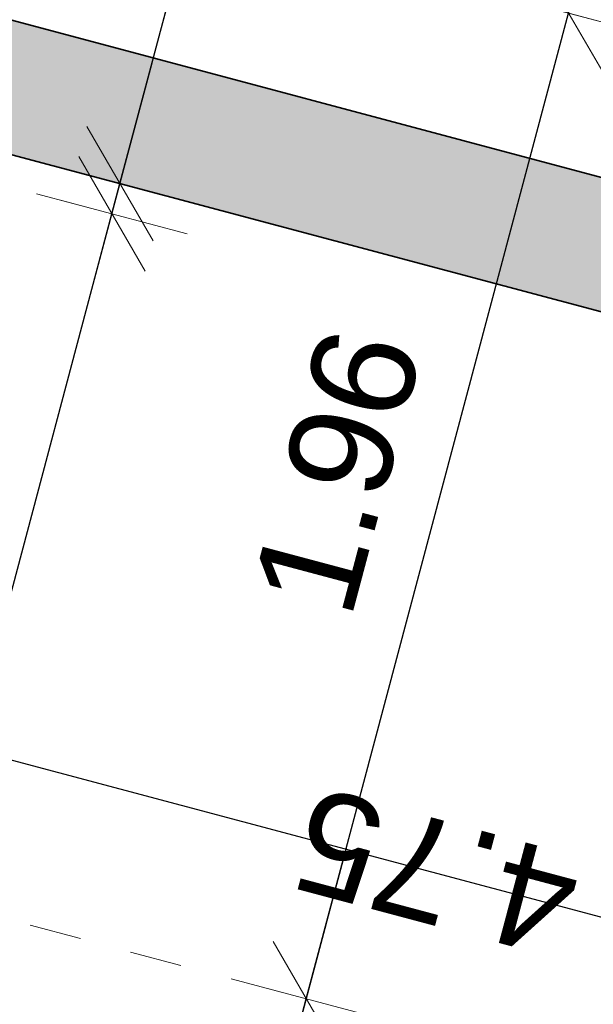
# Model space of a CAD drawing. Header units: metres. Extents: x 4462371 to 4462630, y 5328161 to 5328403.
# Tile 62 of 152: x 4462445.55 to 4462446.65, y 5328252.34 to 5328254.23. Entities that reach past the tile are written whole.
import ezdxf

# ---------------------------------------------------------------- set-up
doc = ezdxf.new("R2010")
doc.units = ezdxf.units.M
doc.header["$PDMODE"] = 65
doc.linetypes.add('AUSGEZOGEN', pattern=[0])
doc.linetypes.add('VERDECKT2_S2', pattern=[0.15000000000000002, 0.1, -0.05])
for name, color, linetype, lineweight in [('Maßlinie_Allgemein', 7, 'AUSGEZOGEN', 13), ('Schraffur', 7, 'AUSGEZOGEN', 158), ('Standard', 7, 'AUSGEZOGEN', 13)]:
    doc.layers.add(name, color=color, linetype=linetype, lineweight=lineweight)
doc.styles.add('ARIAL', font='ARIAL.TTF')
doc.dimstyles.new('_DIMSTYLE_12', dxfattribs={"dimtxt": 0.2, "dimasz": 0.3, "dimexe": 0, "dimexo": 0, "dimgap": 0.1, "dimtad": 2, "dimrnd": 0.01, "dimzin": 4, "dimdsep": 46, "dimtxsty": 'ARIAL', "dimblk1": 'ALL_ML_STRICH', "dimblk2": 'ALL_ML_STRICH', "dimsah": 1, "dimcen": 0, "dimclrd": 7, "dimclre": 7, "dimclrt": 7, "dimadec": 0, "dimazin": 0, "dimtfac": 1, "dimtdec": 0, "dimtix": 1, "dimtmove": 2, "dimatfit": 3, "dimfxl": 0, "dimtzin": 0, "dimlwd": 0, "dimlwe": 13, "dimarcsym": 0})
doc.dimstyles.new('_DIMSTYLE_13', dxfattribs={"dimtxt": 0.2, "dimasz": 0.3, "dimexe": 0, "dimexo": 0, "dimgap": 0.1, "dimtad": 2, "dimdec": 1, "dimlfac": 100, "dimrnd": 1, "dimzin": 4, "dimdsep": 46, "dimtxsty": 'ARIAL', "dimblk1": 'ALL_ML_STRICH', "dimblk2": 'ALL_ML_STRICH', "dimsah": 1, "dimcen": 0, "dimclrd": 7, "dimclre": 7, "dimclrt": 7, "dimadec": 0, "dimazin": 0, "dimtfac": 1, "dimtdec": 0, "dimtix": 1, "dimtmove": 2, "dimatfit": 3, "dimfxl": 0, "dimtvp": 1.2, "dimtzin": 0, "dimlwd": 0, "dimlwe": 13, "dimarcsym": 0})
doc.dimstyles.new('_DIMSTYLE_14', dxfattribs={"dimtxt": 0.2, "dimasz": 0.3, "dimexe": 0, "dimexo": 0, "dimgap": 0.1, "dimtad": 2, "dimdec": 1, "dimlfac": 100, "dimrnd": 1, "dimzin": 4, "dimdsep": 46, "dimtxsty": 'ARIAL', "dimblk1": 'ALL_ML_STRICH', "dimblk2": 'ALL_ML_STRICH', "dimsah": 1, "dimcen": 0, "dimclrd": 7, "dimclre": 7, "dimclrt": 7, "dimadec": 0, "dimazin": 0, "dimtfac": 1, "dimtdec": 0, "dimtix": 1, "dimtmove": 2, "dimatfit": 3, "dimfxl": 0, "dimtvp": 1.2, "dimtzin": 0, "dimlwd": 0, "dimlwe": 13, "dimarcsym": 0})
doc.dimstyles.new('_DIMSTYLE_20', dxfattribs={"dimtxt": 0.2, "dimasz": 0.3, "dimexe": 0, "dimexo": 0, "dimgap": 0.1, "dimtad": 2, "dimdec": 1, "dimlfac": 100, "dimrnd": 0.5, "dimzin": 4, "dimdsep": 46, "dimtxsty": 'ARIAL', "dimblk1": 'ALL_ML_STRICH', "dimblk2": 'ALL_ML_STRICH', "dimsah": 1, "dimcen": 0, "dimclrd": 7, "dimclre": 7, "dimclrt": 7, "dimadec": 0, "dimazin": 0, "dimtfac": 1, "dimtdec": 0, "dimtix": 1, "dimtmove": 2, "dimatfit": 3, "dimfxl": 0, "dimtvp": 1.2, "dimtzin": 0, "dimlwd": 0, "dimlwe": 13, "dimarcsym": 0})
doc.dimstyles.new('_DIMSTYLE_3', dxfattribs={"dimtxt": 0.2, "dimasz": 0.3, "dimexe": 0, "dimexo": 0, "dimgap": 0.1, "dimtad": 2, "dimrnd": 0.005, "dimzin": 4, "dimdsep": 46, "dimtxsty": 'ARIAL', "dimblk1": 'ALL_ML_STRICH', "dimblk2": 'ALL_ML_STRICH', "dimsah": 1, "dimcen": 0, "dimclrd": 7, "dimclre": 7, "dimclrt": 7, "dimadec": 0, "dimazin": 0, "dimtfac": 1, "dimtdec": 0, "dimtix": 1, "dimtmove": 2, "dimatfit": 3, "dimfxl": 0, "dimtzin": 0, "dimlwd": 0, "dimlwe": 13, "dimarcsym": 0})
doc.dimstyles.new('_DIMSTYLE_8', dxfattribs={"dimtxt": 0.2, "dimasz": 0.3, "dimexe": 0, "dimexo": 0, "dimgap": 0.1, "dimtad": 2, "dimdec": 3, "dimrnd": 0.005, "dimzin": 4, "dimdsep": 46, "dimtxsty": 'ARIAL', "dimblk1": 'ALL_ML_STRICH', "dimblk2": 'ALL_ML_STRICH', "dimsah": 1, "dimcen": 0, "dimclrd": 7, "dimclre": 7, "dimclrt": 7, "dimadec": 0, "dimazin": 0, "dimtfac": 1, "dimtdec": 0, "dimtix": 1, "dimtmove": 2, "dimatfit": 3, "dimfxl": 0, "dimtzin": 0, "dimlwd": 0, "dimlwe": 13, "dimarcsym": 0})
doc.dimstyles.new('_DIMSTYLE_9', dxfattribs={"dimtxt": 0.2, "dimasz": 0.3, "dimexe": 0, "dimexo": 1e-06, "dimgap": 0.1, "dimtad": 2, "dimdec": 3, "dimrnd": 0.005, "dimzin": 4, "dimdsep": 46, "dimtxsty": 'ARIAL', "dimblk1": 'ALL_ML_STRICH', "dimblk2": 'ALL_ML_STRICH', "dimsah": 1, "dimcen": 0, "dimse1": 1, "dimse2": 1, "dimclrd": 7, "dimclre": 7, "dimclrt": 7, "dimadec": 0, "dimazin": 0, "dimtfac": 1, "dimtdec": 0, "dimtix": 1, "dimtmove": 2, "dimatfit": 3, "dimfxl": 0, "dimtzin": 0, "dimlwd": 0, "dimlwe": 13, "dimarcsym": 0})

# ---------------------------------------------------------------- blocks, each defined once
blk = doc.blocks.new('ALL_ML_STRICH')
at = {"color": 0, "linetype": 'ByBlock', "lineweight": -2}
for p, q in [((0, -0.5), (0, 0.5)), ((-0.3, -0.3), (0.3, 0.3)), ((-1, 0), (0.5, 0))]:
    blk.add_line(p, q, dxfattribs=at)
blk = doc.blocks.new('*D142')
at = {"layer": 'DEFPOINTS', "color": 7, "linetype": 'AUSGEZOGEN', "lineweight": 13}
for p in [(4462449.703643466, 5328252.862503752), (4462441.049485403, 5328239.214091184), (4462447.910314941, 5328237.386794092)]:
    blk.add_point(p, dxfattribs=at)
at = {"layer": 'Maßlinie_Allgemein', "color": 7, "linetype": 'AUSGEZOGEN', "lineweight": -2}
blk.add_line((4462447.910314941, 5328237.386794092), (4462451.877849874, 5328252.283430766), dxfattribs=at)
at = {"layer": 'Maßlinie_Allgemein', "color": 7, "linetype": 'AUSGEZOGEN', "lineweight": 13, "xscale": 0.3, "yscale": 0.3, "zscale": 0.3}
for p, rotation in [((4462451.877849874, 5328252.283430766), 75.08618496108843), ((4462447.910314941, 5328237.386794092), 255.0861849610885)]:
    blk.add_blockref('ALL_ML_STRICH', p, dxfattribs=dict(at, rotation=rotation))
at = {"layer": 'Maßlinie_Allgemein', "color": 7, "linetype": 'AUSGEZOGEN', "lineweight": 13, "insert": (4462449.704510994, 5328244.913697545), "char_height": 0.2, "width": 1.2, "attachment_point": 5, "rotation": 75.08618496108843, "style": 'ARIAL'}
blk.add_mtext('\\A1;{\\A1;{15.41\\H0.132000;\\S5^ ;}}', dxfattribs=at)
blk = doc.blocks.new('*D145')
at = {"layer": 'DEFPOINTS', "color": 7, "linetype": 'AUSGEZOGEN', "lineweight": 13}
for p in [(4462472.158808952, 5328337.173404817), (4462441.049485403, 5328239.214091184), (4462448.63505048, 5328237.193769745)]:
    blk.add_point(p, dxfattribs=at)
at = {"layer": 'Maßlinie_Allgemein', "color": 7, "linetype": 'AUSGEZOGEN', "lineweight": -2}
blk.add_line((4462448.63505048, 5328237.193769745), (4462475.057751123, 5328336.401307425), dxfattribs=at)
at = {"layer": 'Maßlinie_Allgemein', "color": 7, "linetype": 'AUSGEZOGEN', "lineweight": 13, "xscale": 0.3, "yscale": 0.3, "zscale": 0.3}
for p, rotation in [((4462475.057751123, 5328336.401307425), 75.08618496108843), ((4462448.63505048, 5328237.193769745), 255.0861849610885)]:
    blk.add_blockref('ALL_ML_STRICH', p, dxfattribs=dict(at, rotation=rotation))
at = {"layer": 'Maßlinie_Allgemein', "color": 7, "linetype": 'AUSGEZOGEN', "lineweight": 13, "insert": (4462461.662570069, 5328286.897677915), "char_height": 0.2, "width": 1.4, "attachment_point": 5, "rotation": 75.08618496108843, "style": 'ARIAL'}
blk.add_mtext('\\A1;{\\A1;{102.66\\H0.132000;\\S5^ ;}}', dxfattribs=at)
blk = doc.blocks.new('*D146')
at = {"layer": 'DEFPOINTS', "color": 7, "linetype": 'AUSGEZOGEN', "lineweight": 13}
for p in [(4462472.158808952, 5328337.173404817), (4462440.148705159, 5328235.831991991), (4462448.459005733, 5328233.618646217)]:
    blk.add_point(p, dxfattribs=at)
at = {"layer": 'Maßlinie_Allgemein', "color": 7, "linetype": 'AUSGEZOGEN', "lineweight": -2}
blk.add_line((4462448.459005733, 5328233.618646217), (4462475.782486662, 5328336.208283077), dxfattribs=at)
at = {"layer": 'Maßlinie_Allgemein', "color": 7, "linetype": 'AUSGEZOGEN', "lineweight": 13, "xscale": 0.3, "yscale": 0.3, "zscale": 0.3}
for p, rotation in [((4462475.782486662, 5328336.208283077), 75.08618496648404), ((4462448.459005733, 5328233.618646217), 255.086184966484)]:
    blk.add_blockref('ALL_ML_STRICH', p, dxfattribs=dict(at, rotation=rotation))
at = {"layer": 'Maßlinie_Allgemein', "color": 7, "linetype": 'AUSGEZOGEN', "lineweight": 13, "insert": (4462461.936915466, 5328285.013603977), "char_height": 0.2, "width": 1.4, "attachment_point": 5, "rotation": 75.08618496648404, "style": 'ARIAL'}
blk.add_mtext('\\A1;{\\A1;{106.16\\H0.132000;\\S5^ ;}}', dxfattribs=at)
blk = doc.blocks.new('*D155')
at = {"layer": 'DEFPOINTS', "color": 7, "linetype": 'AUSGEZOGEN', "lineweight": 13}
for p in [(4462444.022858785, 5328252.903605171), (4462440.79414084, 5328240.780954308), (4462442.871716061, 5328240.227617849)]:
    blk.add_point(p, dxfattribs=at)
at = {"layer": 'Maßlinie_Allgemein', "color": 7, "linetype": 'AUSGEZOGEN', "lineweight": -2}
for p, q in [((4462442.871716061, 5328240.227617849), (4462446.100434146, 5328252.350268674)), ((4462446.100434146, 5328252.350268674), (4462446.100434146, 5328252.350268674)), ((4462442.871716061, 5328240.227617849), (4462442.871716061, 5328240.227617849))]:
    blk.add_line(p, q, dxfattribs=at)
at = {"layer": 'Maßlinie_Allgemein', "color": 7, "linetype": 'AUSGEZOGEN', "lineweight": 13, "yscale": 0.3, "zscale": 0.3}
for p, xscale, rotation in [((4462446.100434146, 5328252.350268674), 0.2999999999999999, 75.08618509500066), ((4462442.871716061, 5328240.227617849), 0.3, 255.0861850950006)]:
    blk.add_blockref('ALL_ML_STRICH', p, dxfattribs=dict(at, xscale=xscale, rotation=rotation))
at = {"layer": 'Maßlinie_Allgemein', "color": 7, "linetype": 'AUSGEZOGEN', "lineweight": 13, "insert": (4462444.291061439, 5328246.347094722), "char_height": 0.2, "width": 1, "attachment_point": 5, "rotation": 75.08618509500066, "style": 'ARIAL'}
blk.add_mtext('\\A1;{\\A1;{12.55\\H0.132000;\\S^ ;}}', dxfattribs=at)
at = {"layer": 'Maßlinie_Allgemein', "color": 7, "linetype": 'AUSGEZOGEN', "lineweight": 13, "insert": (4462444.338050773, 5328244.887681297), "char_height": 0.2, "width": 0.01, "attachment_point": 1, "rotation": 75.08618509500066, "line_spacing_factor": 0.6024096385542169, "style": 'ARIAL'}
blk.add_mtext('Ausrundungen Rampe', dxfattribs=at)
blk = doc.blocks.new('*D156')
at = {"layer": 'DEFPOINTS', "color": 7, "linetype": 'AUSGEZOGEN', "lineweight": 13}
for p in [(4462444.527699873, 5328254.799098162), (4462444.022858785, 5328252.903605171), (4462446.100434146, 5328252.350268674)]:
    blk.add_point(p, dxfattribs=at)
at = {"layer": 'Maßlinie_Allgemein', "color": 7, "linetype": 'AUSGEZOGEN', "lineweight": -2}
for p, q in [((4462446.100434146, 5328252.350268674), (4462446.605275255, 5328254.24576166)), ((4462446.605275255, 5328254.24576166), (4462446.605275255, 5328254.24576166)), ((4462446.100434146, 5328252.350268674), (4462446.100434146, 5328252.350268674))]:
    blk.add_line(p, q, dxfattribs=at)
at = {"layer": 'Maßlinie_Allgemein', "color": 7, "linetype": 'AUSGEZOGEN', "lineweight": 13, "yscale": 0.3, "zscale": 0.3}
for p, xscale, rotation in [((4462446.605275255, 5328254.24576166), 0.2999999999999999, 75.08618509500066), ((4462446.100434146, 5328252.350268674), 0.3, 255.0861850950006)]:
    blk.add_blockref('ALL_ML_STRICH', p, dxfattribs=dict(at, xscale=xscale, rotation=rotation))
at = {"layer": 'Maßlinie_Allgemein', "color": 7, "linetype": 'AUSGEZOGEN', "lineweight": 13, "insert": (4462446.160031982, 5328253.364392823), "char_height": 0.2, "width": 0.8, "attachment_point": 5, "rotation": 75.08618509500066, "style": 'ARIAL'}
blk.add_mtext('\\A1;{\\A1;{1.96\\H0.132000;\\S^ ;}}', dxfattribs=at)
blk = doc.blocks.new('*D157')
at = {"layer": 'DEFPOINTS', "color": 7, "linetype": 'AUSGEZOGEN', "lineweight": 13}
for p in [(4462445.273908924, 5328256.629459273), (4462444.527699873, 5328254.799098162), (4462446.605275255, 5328254.24576166)]:
    blk.add_point(p, dxfattribs=at)
at = {"layer": 'Maßlinie_Allgemein', "color": 7, "linetype": 'AUSGEZOGEN', "lineweight": -2}
for p, q in [((4462446.3851703, 5328256.333488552), (4462447.10990584, 5328256.140464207)), ((4462446.605275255, 5328254.24576166), (4462447.10990584, 5328256.140464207)), ((4462446.605275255, 5328254.24576166), (4462446.605275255, 5328254.24576166))]:
    blk.add_line(p, q, dxfattribs=at)
at = {"layer": 'Maßlinie_Allgemein', "color": 7, "linetype": 'AUSGEZOGEN', "lineweight": 13, "yscale": 0.3, "zscale": 0.3}
for p, xscale, rotation in [((4462447.10990584, 5328256.140464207), 0.2999999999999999, 75.08618509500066), ((4462446.605275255, 5328254.24576166), 0.3, 255.0861850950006)]:
    blk.add_blockref('ALL_ML_STRICH', p, dxfattribs=dict(at, xscale=xscale, rotation=rotation))
at = {"layer": 'Maßlinie_Allgemein', "color": 7, "linetype": 'AUSGEZOGEN', "lineweight": 13, "insert": (4462446.664767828, 5328255.25949059), "char_height": 0.2, "width": 0.8, "attachment_point": 5, "rotation": 75.08618509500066, "style": 'ARIAL'}
blk.add_mtext('\\A1;{\\A1;{1.96\\H0.132000;\\S^ ;}}', dxfattribs=at)
blk = doc.blocks.new('*D162')
at = {"layer": 'DEFPOINTS', "color": 7, "linetype": 'AUSGEZOGEN', "lineweight": 13}
for p in [(4462444.373474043, 5328254.220036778), (4462444.022858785, 5328252.903605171), (4462445.375698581, 5328252.543293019)]:
    blk.add_point(p, dxfattribs=at)
at = {"layer": 'Maßlinie_Allgemein', "color": 7, "linetype": 'AUSGEZOGEN', "lineweight": -2}
for p, q in [((4462445.375698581, 5328252.543293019), (4462445.726313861, 5328253.85972462)), ((4462445.726313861, 5328253.85972462), (4462445.726313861, 5328253.85972462)), ((4462445.375698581, 5328252.543293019), (4462445.375698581, 5328252.543293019))]:
    blk.add_line(p, q, dxfattribs=at)
at = {"layer": 'Maßlinie_Allgemein', "color": 7, "linetype": 'AUSGEZOGEN', "lineweight": 13, "yscale": 0.3, "zscale": 0.3}
for p, xscale, rotation in [((4462445.726313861, 5328253.85972462), 0.3000000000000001, 75.08618481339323), ((4462445.375698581, 5328252.543293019), 0.3, 255.0861848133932)]:
    blk.add_blockref('ALL_ML_STRICH', p, dxfattribs=dict(at, xscale=xscale, rotation=rotation))
at = {"layer": 'Maßlinie_Allgemein', "color": 7, "linetype": 'AUSGEZOGEN', "lineweight": 13, "insert": (4462445.358051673, 5328253.267921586), "char_height": 0.2, "width": 0.8, "attachment_point": 5, "rotation": 75.08618481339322, "style": 'ARIAL'}
blk.add_mtext('\\A1;{\\A1;{1.36\\H0.132000;\\S^ ;}}', dxfattribs=at)
blk = doc.blocks.new('*D163')
at = {"layer": 'DEFPOINTS', "color": 7, "linetype": 'AUSGEZOGEN', "lineweight": 13}
for p in [(4462444.388916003, 5328254.278015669), (4462444.373474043, 5328254.220036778), (4462445.726313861, 5328253.85972462)]:
    blk.add_point(p, dxfattribs=at)
at = {"layer": 'Maßlinie_Allgemein', "color": 7, "linetype": 'AUSGEZOGEN', "lineweight": -2}
for p, q in [((4462445.726313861, 5328253.85972462), (4462445.741755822, 5328253.917703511)), ((4462445.741755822, 5328253.917703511), (4462445.741755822, 5328253.917703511)), ((4462445.726313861, 5328253.85972462), (4462445.726313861, 5328253.85972462))]:
    blk.add_line(p, q, dxfattribs=at)
at = {"layer": 'Maßlinie_Allgemein', "color": 7, "linetype": 'AUSGEZOGEN', "lineweight": 13, "yscale": 0.3, "zscale": 0.3}
for p, xscale, rotation in [((4462445.726313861, 5328253.85972462), 0.3, 255.0861848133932), ((4462445.741755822, 5328253.917703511), 0.3000000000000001, 75.08618481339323)]:
    blk.add_blockref('ALL_ML_STRICH', p, dxfattribs=dict(at, xscale=xscale, rotation=rotation))
at = {"layer": 'Maßlinie_Allgemein', "color": 7, "linetype": 'AUSGEZOGEN', "lineweight": 13, "insert": (4462445.246004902, 5328253.829029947), "char_height": 0.2, "width": 0.6, "attachment_point": 5, "rotation": 75.08618481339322, "style": 'ARIAL'}
blk.add_mtext('\\A1;{\\A1;{6\\H0.132000;\\S^ ;}}', dxfattribs=at)
blk = doc.blocks.new('*D164')
at = {"layer": 'DEFPOINTS', "color": 7, "linetype": 'AUSGEZOGEN', "lineweight": 13}
for p in [(4462444.527699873, 5328254.799098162), (4462444.388916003, 5328254.278015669), (4462445.741755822, 5328253.917703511)]:
    blk.add_point(p, dxfattribs=at)
at = {"layer": 'Maßlinie_Allgemein', "color": 7, "linetype": 'AUSGEZOGEN', "lineweight": -2}
for p, q in [((4462445.741755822, 5328253.917703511), (4462445.880539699, 5328254.438786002)), ((4462445.880539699, 5328254.438786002), (4462445.880539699, 5328254.438786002)), ((4462445.741755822, 5328253.917703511), (4462445.741755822, 5328253.917703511))]:
    blk.add_line(p, q, dxfattribs=at)
at = {"layer": 'Maßlinie_Allgemein', "color": 7, "linetype": 'AUSGEZOGEN', "lineweight": 13, "yscale": 0.3, "zscale": 0.3}
for p, xscale, rotation in [((4462445.880539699, 5328254.438786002), 0.3000000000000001, 75.08618481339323), ((4462445.741755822, 5328253.917703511), 0.3, 255.0861848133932)]:
    blk.add_blockref('ALL_ML_STRICH', p, dxfattribs=dict(at, xscale=xscale, rotation=rotation))
at = {"layer": 'Maßlinie_Allgemein', "color": 7, "linetype": 'AUSGEZOGEN', "lineweight": 13, "insert": (4462445.483330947, 5328254.759205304), "char_height": 0.2, "width": 0.8, "attachment_point": 5, "rotation": 75.08618481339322, "style": 'ARIAL'}
blk.add_mtext('\\A1;{\\A1;{54\\H0.132000;\\S^ ;}}', dxfattribs=at)
blk = doc.blocks.new('*D187')
at = {"layer": 'DEFPOINTS', "color": 7, "linetype": 'AUSGEZOGEN', "lineweight": 13}
for p in [(4462444.936414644, 5328254.390911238), (4462449.526406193, 5328253.168423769), (4462449.17252823, 5328251.839741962)]:
    blk.add_point(p, dxfattribs=at)
at = {"layer": 'Maßlinie_Allgemein', "color": 7, "linetype": 'AUSGEZOGEN', "lineweight": -2}
for p, q in [((4462444.582536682, 5328253.06222943), (4462444.582536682, 5328253.06222943)), ((4462449.17252823, 5328251.839741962), (4462444.582536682, 5328253.06222943)), ((4462449.17252823, 5328251.839741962), (4462449.17252823, 5328251.839741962))]:
    blk.add_line(p, q, dxfattribs=at)
at = {"layer": 'Maßlinie_Allgemein', "color": 7, "linetype": 'AUSGEZOGEN', "lineweight": 13, "yscale": 0.3, "zscale": 0.3}
for p, xscale, rotation in [((4462444.582536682, 5328253.06222943), 0.3, 165.0861851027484), ((4462449.17252823, 5328251.839741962), 0.3000000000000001, 345.0861851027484)]:
    blk.add_blockref('ALL_ML_STRICH', p, dxfattribs=dict(at, xscale=xscale, rotation=rotation))
at = {"layer": 'Maßlinie_Allgemein', "color": 7, "linetype": 'AUSGEZOGEN', "lineweight": 13, "insert": (4462446.350510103, 5328252.594881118), "char_height": 0.2, "width": 0.8, "attachment_point": 5, "rotation": 165.0861851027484, "style": 'ARIAL'}
blk.add_mtext('\\A1;{\\A1;{4.75\\H0.132000;\\S^ ;}}', dxfattribs=at)
blk = doc.blocks.new('*D196')
at = {"layer": 'DEFPOINTS', "color": 7, "linetype": 'AUSGEZOGEN', "lineweight": 13}
for p in [(4462445.0170203, 5328254.110727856), (4462449.703643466, 5328252.862503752), (4462449.221082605, 5328251.050664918)]:
    blk.add_point(p, dxfattribs=at)
at = {"layer": 'Maßlinie_Allgemein', "color": 7, "linetype": 'AUSGEZOGEN', "lineweight": -2}
for p, q in [((4462444.534459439, 5328252.298889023), (4462444.534459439, 5328252.298889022)), ((4462449.221082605, 5328251.050664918), (4462444.534459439, 5328252.298889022)), ((4462449.221082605, 5328251.050664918), (4462449.221082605, 5328251.050664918))]:
    blk.add_line(p, q, dxfattribs=at)
at = {"layer": 'Maßlinie_Allgemein', "color": 7, "linetype": 'AUSGEZOGEN', "lineweight": 13, "xscale": 0.3, "yscale": 0.3, "zscale": 0.3}
for p, rotation in [((4462444.534459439, 5328252.298889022), 165.0861850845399), ((4462449.221082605, 5328251.050664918), 345.0861850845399)]:
    blk.add_blockref('ALL_ML_STRICH', p, dxfattribs=dict(at, rotation=rotation))
at = {"layer": 'Maßlinie_Allgemein', "color": 7, "linetype": 'AUSGEZOGEN', "lineweight": 13, "insert": (4462446.35074867, 5328251.818672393), "char_height": 0.2, "width": 0.8, "attachment_point": 5, "rotation": 165.08618508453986, "style": 'ARIAL'}
blk.add_mtext('\\A1;{\\A1;{4.85\\H0.132000;\\S^ ;}}', dxfattribs=at)
blk = doc.blocks.new('*D226')
at = {"layer": 'DEFPOINTS', "color": 7, "linetype": 'AUSGEZOGEN', "lineweight": 13}
for p in [(4462445.001578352, 5328254.052749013), (4462441.049485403, 5328239.214091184), (4462446.460843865, 5328237.772842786)]:
    blk.add_point(p, dxfattribs=at)
at = {"layer": 'Maßlinie_Allgemein', "color": 7, "linetype": 'AUSGEZOGEN', "lineweight": -2}
for p, q in [((4462446.460843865, 5328237.772842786), (4462450.412936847, 5328252.611500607)), ((4462450.412936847, 5328252.611500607), (4462450.412936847, 5328252.611500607)), ((4462446.460843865, 5328237.772842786), (4462446.460843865, 5328237.772842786))]:
    blk.add_line(p, q, dxfattribs=at)
at = {"layer": 'Maßlinie_Allgemein', "color": 7, "linetype": 'AUSGEZOGEN', "lineweight": 13, "xscale": 0.3, "yscale": 0.3, "zscale": 0.3}
for p, rotation in [((4462450.412936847, 5328252.611500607), 75.08618496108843), ((4462446.460843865, 5328237.772842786), 255.0861849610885)]:
    blk.add_blockref('ALL_ML_STRICH', p, dxfattribs=dict(at, rotation=rotation))
at = {"layer": 'Maßlinie_Allgemein', "color": 7, "linetype": 'AUSGEZOGEN', "lineweight": 13, "insert": (4462448.247187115, 5328245.270791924), "char_height": 0.2, "width": 1.2, "attachment_point": 5, "rotation": 75.08618496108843, "style": 'ARIAL'}
blk.add_mtext('\\A1;{\\A1;{15.35\\H0.132000;\\S5^ ;}}', dxfattribs=at)
blk = doc.blocks.new('*D227')
at = {"layer": 'DEFPOINTS', "color": 7, "linetype": 'AUSGEZOGEN', "lineweight": 13}
for p in [(4462445.001578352, 5328254.052749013), (4462449.703643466, 5328252.862503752), (4462450.412936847, 5328252.611500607)]:
    blk.add_point(p, dxfattribs=at)
at = {"layer": 'Maßlinie_Allgemein', "color": 7, "linetype": 'AUSGEZOGEN', "lineweight": -2}
for p, q in [((4462450.412936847, 5328252.611500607), (4462450.428378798, 5328252.66947946)), ((4462450.428378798, 5328252.66947946), (4462450.428378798, 5328252.66947946)), ((4462450.412936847, 5328252.611500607), (4462450.412936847, 5328252.611500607))]:
    blk.add_line(p, q, dxfattribs=at)
at = {"layer": 'Maßlinie_Allgemein', "color": 7, "linetype": 'AUSGEZOGEN', "lineweight": 13, "xscale": 0.3, "yscale": 0.3, "zscale": 0.3}
for p, rotation in [((4462450.412936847, 5328252.611500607), 255.0861849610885), ((4462450.428378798, 5328252.66947946), 75.08618496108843)]:
    blk.add_blockref('ALL_ML_STRICH', p, dxfattribs=dict(at, rotation=rotation))
at = {"layer": 'Maßlinie_Allgemein', "color": 7, "linetype": 'AUSGEZOGEN', "lineweight": 13, "insert": (4462450.212485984, 5328252.51467591), "char_height": 0.2, "width": 0.6, "attachment_point": 5, "rotation": 75.08618496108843, "style": 'ARIAL'}
blk.add_mtext('\\A1;{\\A1;{6\\H0.132000;\\S^ ;}}', dxfattribs=at)
blk = doc.blocks.new('*D398')
at = {"layer": 'DEFPOINTS', "color": 7, "linetype": 'AUSGEZOGEN', "lineweight": 13}
for p in [(4462445.0170203, 5328254.110727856), (4462449.703643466, 5328252.862503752), (4462449.02805826, 5328250.325929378)]:
    blk.add_point(p, dxfattribs=at)
at = {"layer": 'Maßlinie_Allgemein', "color": 7, "linetype": 'AUSGEZOGEN', "lineweight": -2}
for p, q in [((4462444.341435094, 5328251.574153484), (4462444.341435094, 5328251.574153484)), ((4462449.02805826, 5328250.325929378), (4462444.341435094, 5328251.574153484)), ((4462449.02805826, 5328250.325929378), (4462449.02805826, 5328250.325929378))]:
    blk.add_line(p, q, dxfattribs=at)
at = {"layer": 'Maßlinie_Allgemein', "color": 7, "linetype": 'AUSGEZOGEN', "lineweight": 13, "xscale": 0.3, "yscale": 0.3, "zscale": 0.3}
for p, rotation in [((4462444.341435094, 5328251.574153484), 165.0861850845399), ((4462449.02805826, 5328250.325929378), 345.0861850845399)]:
    blk.add_blockref('ALL_ML_STRICH', p, dxfattribs=dict(at, rotation=rotation))
at = {"layer": 'Maßlinie_Allgemein', "color": 7, "linetype": 'AUSGEZOGEN', "lineweight": 13, "insert": (4462446.157724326, 5328251.093936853), "char_height": 0.2, "width": 0.8, "attachment_point": 5, "rotation": 165.08618508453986, "style": 'ARIAL'}
blk.add_mtext('\\A1;{\\A1;{4.85\\H0.132000;\\S^ ;}}', dxfattribs=at)
blk = doc.blocks.new('*D514')
at = {"layer": 'DEFPOINTS', "color": 7, "linetype": 'AUSGEZOGEN', "lineweight": 13}
for p in [(4462445.001578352, 5328254.052749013), (4462441.049485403, 5328239.214091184), (4462447.185579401, 5328237.57981844)]:
    blk.add_point(p, dxfattribs=at)
at = {"layer": 'Maßlinie_Allgemein', "color": 7, "linetype": 'AUSGEZOGEN', "lineweight": -2}
for p, q in [((4462447.185579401, 5328237.57981844), (4462451.137672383, 5328252.41847626)), ((4462451.137672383, 5328252.41847626), (4462451.137672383, 5328252.41847626)), ((4462447.185579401, 5328237.57981844), (4462447.185579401, 5328237.57981844))]:
    blk.add_line(p, q, dxfattribs=at)
at = {"layer": 'Maßlinie_Allgemein', "color": 7, "linetype": 'AUSGEZOGEN', "lineweight": 13, "xscale": 0.3, "yscale": 0.3, "zscale": 0.3}
for p, rotation in [((4462451.137672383, 5328252.41847626), 75.08618496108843), ((4462447.185579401, 5328237.57981844), 255.0861849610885)]:
    blk.add_blockref('ALL_ML_STRICH', p, dxfattribs=dict(at, rotation=rotation))
at = {"layer": 'Maßlinie_Allgemein', "color": 7, "linetype": 'AUSGEZOGEN', "lineweight": 13, "insert": (4462448.97192265, 5328245.077767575), "char_height": 0.2, "width": 1.2, "attachment_point": 5, "rotation": 75.08618496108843, "style": 'ARIAL'}
blk.add_mtext('\\A1;{\\A1;{15.35\\H0.132000;\\S5^ ;}}', dxfattribs=at)
blk = doc.blocks.new('*D515')
at = {"layer": 'DEFPOINTS', "color": 7, "linetype": 'AUSGEZOGEN', "lineweight": 13}
for p in [(4462445.001578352, 5328254.052749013), (4462449.703643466, 5328252.862503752), (4462451.137672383, 5328252.41847626)]:
    blk.add_point(p, dxfattribs=at)
at = {"layer": 'Maßlinie_Allgemein', "color": 7, "linetype": 'AUSGEZOGEN', "lineweight": -2}
for p, q in [((4462451.137672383, 5328252.41847626), (4462451.153114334, 5328252.476455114)), ((4462451.153114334, 5328252.476455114), (4462451.153114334, 5328252.476455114)), ((4462451.137672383, 5328252.41847626), (4462451.137672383, 5328252.41847626))]:
    blk.add_line(p, q, dxfattribs=at)
at = {"layer": 'Maßlinie_Allgemein', "color": 7, "linetype": 'AUSGEZOGEN', "lineweight": 13, "xscale": 0.3, "yscale": 0.3, "zscale": 0.3}
for p, rotation in [((4462451.137672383, 5328252.41847626), 255.0861849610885), ((4462451.153114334, 5328252.476455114), 75.08618496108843)]:
    blk.add_blockref('ALL_ML_STRICH', p, dxfattribs=dict(at, rotation=rotation))
at = {"layer": 'Maßlinie_Allgemein', "color": 7, "linetype": 'AUSGEZOGEN', "lineweight": 13, "insert": (4462450.921353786, 5328252.325380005), "char_height": 0.2, "width": 0.6, "attachment_point": 5, "rotation": 75.08618496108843, "style": 'ARIAL'}
blk.add_mtext('\\A1;{\\A1;{6\\H0.132000;\\S^ ;}}', dxfattribs=at)

msp = doc.modelspace()

# ---------------------------------------------------------------- hatches: boundary and pattern name
at = {"layer": 'Schraffur', "linetype": 'AUSGEZOGEN', "lineweight": 18}
h = msp.add_hatch(dxfattribs=at)
h.set_pattern_fill('SCHRAFFUR_7', scale=0.09999999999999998, angle=65, style=0, pattern_type=2)
h.set_pattern_definition([(110, (0, 0), (-0.2819077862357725, -0.1026060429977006), []), (110, (-0.1409538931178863, -0.05130302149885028), (-0.2819077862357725, -0.1026060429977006), [0.1, -0.05])])
h.paths.add_polyline_path([(4462444.630494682, 5328254.213674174), (4462449.703643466, 5328252.862503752), (4462460.505285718, 5328293.418704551), (4462460.263707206, 5328293.483046), (4462457.620560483, 5328283.5590007), (4462456.654246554, 5328283.816366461), (4462456.577036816, 5328283.526472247), (4462457.543350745, 5328283.269106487), (4462450.169820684, 5328255.584208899), (4462446.787721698, 5328256.484989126), (4462446.723380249, 5328256.243410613), (4462450.105479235, 5328255.342630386), (4462449.526406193, 5328253.168423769), (4462444.936414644, 5328254.390911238), (4462445.010857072, 5328254.670415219), (4462444.769278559, 5328254.734756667)], flags=0)

# ---------------------------------------------------------------- linework, layer by layer
at = {"layer": 'Standard', "color": 7, "linetype": 'AUSGEZOGEN', "lineweight": 35}
for p, q in [((4462449.526406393, 5328253.168423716), (4462444.936414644, 5328254.390911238)), ((4462449.703643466, 5328252.862503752), (4462444.775441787, 5328254.175069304))]:
    msp.add_line(p, q, dxfattribs=at)
at = {"layer": 'Standard', "color": 7, "linetype": 'VERDECKT2_S2', "lineweight": 18}
for p, q in [((4462445.726313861, 5328253.85972462), (4462445.001578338, 5328254.052748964)), ((4462445.375698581, 5328252.543293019), (4462446.100434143, 5328252.350268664))]:
    msp.add_line(p, q, dxfattribs=at)

# ---------------------------------------------------------------- dimensions: what is measured, and where the dimension line sits
at = {"layer": 'Maßlinie_Allgemein', "color": 7, "linetype": 'AUSGEZOGEN', "lineweight": 13}
for base, p1, p2, angle, dimstyle, picture, middle in [((4462475.782486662, 5328336.208283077), (4462440.148706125, 5328235.831991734), (4462472.158809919, 5328337.173404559), 75.08618496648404, '_DIMSTYLE_9', '*D146', (4462461.936915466, 5328285.013603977)), ((4462475.057751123, 5328336.401307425), (4462441.049486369, 5328239.214090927), (4462472.158809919, 5328337.173404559), 75.08618496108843, '_DIMSTYLE_9', '*D145', (4462461.662570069, 5328286.897677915)), ((4462447.10990584, 5328256.140464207), (4462446.605275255, 5328254.24576166), (4462446.3851703, 5328256.333488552), 75.08618509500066, '_DIMSTYLE_12', '*D157', (4462446.664767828, 5328255.25949059)), ((4462445.880539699, 5328254.438786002), (4462445.741755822, 5328253.917703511), (4462445.880539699, 5328254.438786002), 75.08618481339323, '_DIMSTYLE_14', '*D164', (4462445.483330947, 5328254.759205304)), ((4462446.605275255, 5328254.24576166), (4462446.100434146, 5328252.350268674), (4462446.605275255, 5328254.24576166), 75.08618509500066, '_DIMSTYLE_12', '*D156', (4462446.160031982, 5328253.364392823)), ((4462444.582536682, 5328253.06222943), (4462449.17252823, 5328251.839741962), (4462444.582536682, 5328253.06222943), 165.0861851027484, '_DIMSTYLE_3', '*D187', (4462446.350510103, 5328252.594881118)), ((4462445.741755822, 5328253.917703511), (4462445.726313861, 5328253.85972462), (4462445.741755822, 5328253.917703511), 75.08618481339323, '_DIMSTYLE_13', '*D163', (4462445.246004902, 5328253.829029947)), ((4462445.726313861, 5328253.85972462), (4462445.375698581, 5328252.543293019), (4462445.726313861, 5328253.85972462), 75.08618481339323, '_DIMSTYLE_12', '*D162', (4462445.358051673, 5328253.267921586)), ((4462444.341435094, 5328251.574153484), (4462449.02805826, 5328250.325929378), (4462444.341435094, 5328251.574153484), 165.0861850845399, '_DIMSTYLE_3', '*D398', (4462446.157724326, 5328251.093936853)), ((4462444.534459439, 5328252.298889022), (4462449.221082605, 5328251.050664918), (4462444.534459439, 5328252.298889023), 165.0861850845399, '_DIMSTYLE_3', '*D196', (4462446.35074867, 5328251.818672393)), ((4462450.412936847, 5328252.611500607), (4462446.460843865, 5328237.772842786), (4462450.412936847, 5328252.611500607), 75.08618496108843, '_DIMSTYLE_8', '*D226', (4462448.247187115, 5328245.270791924)), ((4462451.137672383, 5328252.41847626), (4462447.185579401, 5328237.57981844), (4462451.137672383, 5328252.41847626), 75.08618496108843, '_DIMSTYLE_8', '*D514', (4462448.97192265, 5328245.077767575)), ((4462450.428378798, 5328252.66947946), (4462450.412936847, 5328252.611500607), (4462450.428378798, 5328252.66947946), 75.08618496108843, '_DIMSTYLE_20', '*D227', (4462450.212485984, 5328252.51467591)), ((4462451.153114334, 5328252.476455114), (4462451.137672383, 5328252.41847626), (4462451.153114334, 5328252.476455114), 75.08618496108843, '_DIMSTYLE_20', '*D515', (4462450.921353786, 5328252.325380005)), ((4462451.877849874, 5328252.283430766), (4462441.049486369, 5328239.214090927), (4462449.703644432, 5328252.862503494), 75.08618496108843, '_DIMSTYLE_9', '*D142', (4462449.704510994, 5328244.913697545))]:
    dim = msp.add_linear_dim(base=base, p1=p1, p2=p2, angle=angle, dimstyle=dimstyle, override={"dimpost": '<>', "dimclrd": 7, "dimclre": 7, "dimclrt": 7, "dimlwd": 0, "dimlwe": 13}, dxfattribs=at)
    dim.commit()
    dim.dimension.update_dxf_attribs({"geometry": picture, "text_midpoint": middle, "dimtype": 160})
dim = msp.add_linear_dim(base=(4462446.100434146, 5328252.350268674), p1=(4462442.871716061, 5328240.227617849), p2=(4462446.100434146, 5328252.350268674), angle=75.08618509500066, text='<>\\XAusrundungen Rampe', dimstyle='_DIMSTYLE_12', override={"dimpost": '<>', "dimclrd": 7, "dimclre": 7, "dimclrt": 7, "dimlwd": 0, "dimlwe": 13}, dxfattribs=at)
dim.commit()
dim.dimension.update_dxf_attribs({"geometry": '*D155', "text_midpoint": (4462444.291061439, 5328246.347094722), "dimtype": 160})

doc.saveas('drawing.dxf')
